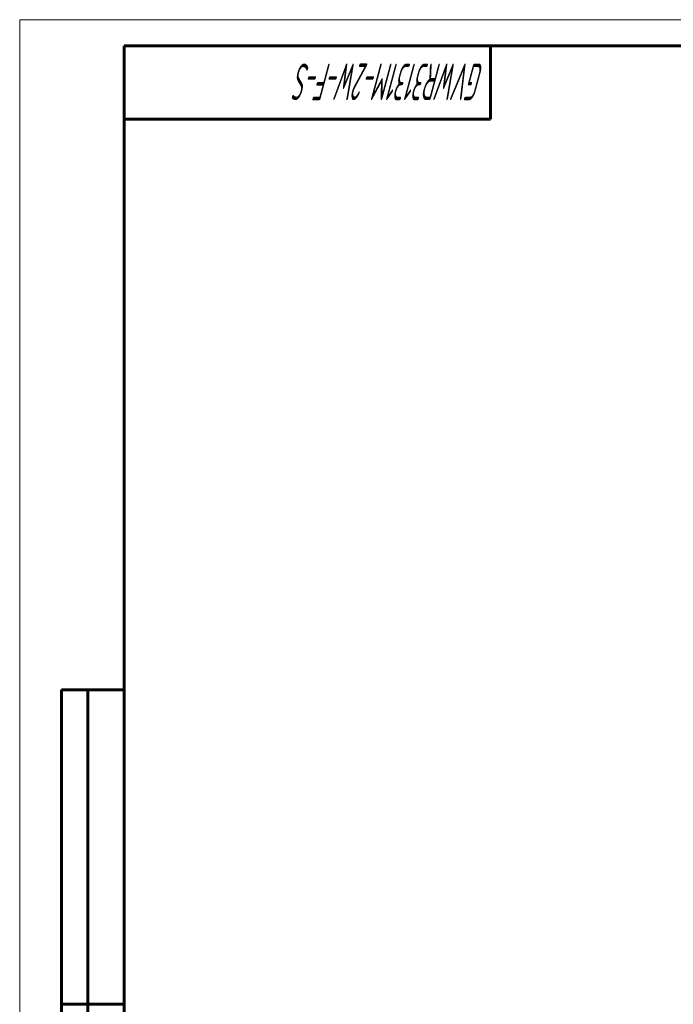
# Model space of a CAD drawing. Header units: millimetres. Extents: x 0 to 594, y 0 to 420.
# Tile 7 of 22: x 0 to 125, y 232 to 420. Entities that reach past the tile are written whole.
import ezdxf

# ---------------------------------------------------------------- set-up
doc = ezdxf.new("R2010")
doc.units = ezdxf.units.MM
doc.linetypes.add('K5LT_BASIC', pattern=[0])
doc.linetypes.add('K5LT_THIN', pattern=[0])
doc.styles.add('KTEXTSTYLE', font='GOST_AU.SHX', dxfattribs={"width": 0.56, "height": 5})

# ---------------------------------------------------------------- blocks, each defined once
blk = doc.blocks.new('U83')
at = {"color": 7, "linetype": 'K5LT_THIN', "lineweight": 18, "true_color": 0xffffff}
for p, q in [((0, 0), (0, 420)), ((0, 420), (594, 420))]:
    blk.add_line(p, q, dxfattribs=at)
at = {"color": 143, "linetype": 'K5LT_BASIC', "lineweight": 60, "true_color": 0x33acca}
for p, q in [((20, 5), (20, 415)), ((20, 415), (589, 415)), ((90, 415), (90, 401)), ((90, 401), (20, 401)), ((8, 172), (8, 292)), ((20, 292), (8, 292)), ((13, 172), (13, 292)), ((20, 232), (8, 232))]:
    blk.add_line(p, q, dxfattribs=at)
at = {"color": 7, "insert": (88.88, 404.64), "char_height": 7, "attachment_point": 1, "rotation": 180, "style": 'KTEXTSTYLE'}
blk.add_mtext('\\H5.0;\\W1.000;\\Q15;\\Q15;\\W0.507;\\H7.00;GVWR3131M-2W-F-S', dxfattribs=at)

msp = doc.modelspace()

# ---------------------------------------------------------------- block references
msp.add_blockref('U83', (0, 0))

doc.saveas('drawing.dxf')
